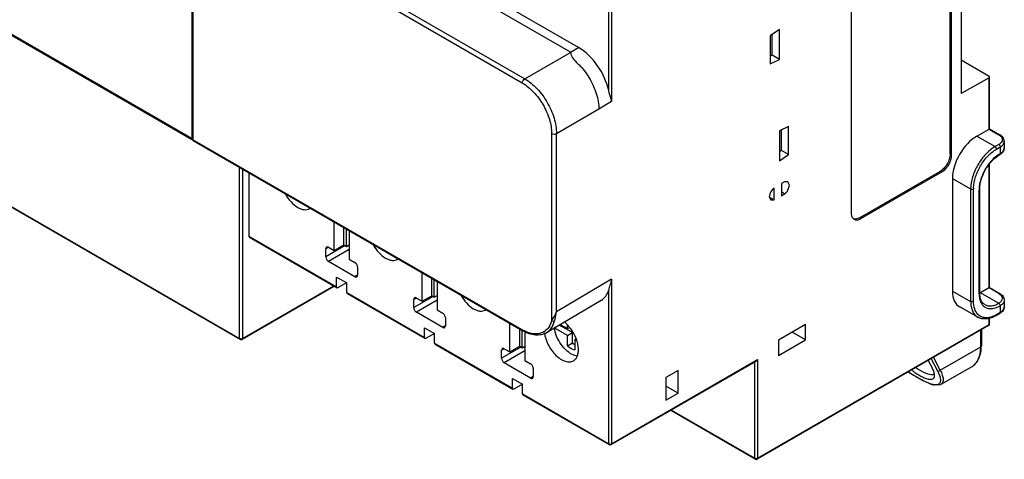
# Model space of a CAD drawing. Header units: millimetres. Extents: x 42 to 323, y 128 to 381.
# Tile 3 of 7: x 180 to 323, y 128 to 192. Entities that reach past the tile are written whole.
import ezdxf

# ---------------------------------------------------------------- set-up
doc = ezdxf.new("R2010")
doc.units = ezdxf.units.MM
doc.header["$LTSCALE"] = 33.112013
doc.layers.get('0').update_dxf_attribs({"linetype": 'CONTINUOUS'})

msp = doc.modelspace()

# ---------------------------------------------------------------- linework, layer by layer
at = {"color": 7}
for p, q in [((260.29, 187.18), (114.98, 271.06)), ((315.25, 172.38), (315.25, 218.57)), ((315.47, 172.26), (315.47, 218.45)), ((261.43, 187.87), (213.7, 215.42)), ((205.49, 174.63), (205.49, 210.23)), ((253.29, 182.71), (205.56, 210.27)), ((205.56, 210.27), (205.56, 174.5)), ((205.92, 210.88), (253.65, 183.32)), ((300.93, 210.06), (300.93, 163.87)), ((316.86, 210.16), (316.87, 181.18)), ((265.81, 181.62), (265.81, 203.43)), ((266.23, 203.43), (266.23, 180.03)), ((135.81, 189.89), (212.35, 145.7)), ((212.41, 145.56), (135.87, 189.76)), ((205.6, 174.4), (177.5, 190.62)), ((205.49, 174.63), (177.64, 190.71)), ((290.52, 190.48), (289.18, 189.57)), ((289.46, 186.74), (289.46, 189.76)), ((290.52, 186.13), (290.52, 190.48)), ((289.18, 189.57), (289.18, 185.49)), ((253.65, 183.32), (260.29, 187.16)), ((260.29, 187.18), (261.43, 187.87)), ((289.46, 186.74), (289.18, 186.6)), ((289.18, 185.49), (290.52, 186.13)), ((290.52, 186.13), (289.46, 186.74)), ((316.87, 186.05), (320.89, 183.72)), ((320.89, 183.48), (316.87, 181.18)), ((320.89, 176.03), (320.89, 183.48)), ((320.98, 176.09), (320.98, 183.6)), ((266.23, 180.03), (264.38, 178.91)), ((264.38, 178.91), (258.24, 175.36)), ((291.87, 176.42), (290.52, 175.78)), ((290.52, 175.78), (290.52, 171.43)), ((290.81, 172.95), (290.81, 175.92)), ((291.87, 172.34), (291.87, 176.42)), ((319.13, 175.01), (320.89, 176.03)), ((320.98, 176.09), (320.89, 176.03)), ((320.89, 176.03), (322.31, 175.2)), ((320.98, 176.09), (322.46, 175.22)), ((253.29, 146.95), (205.56, 174.5)), ((205.63, 174.37), (205.59, 174.4)), ((205.63, 174.37), (253.36, 146.81)), ((257.54, 175.36), (257.54, 148.29)), ((258.24, 149.56), (258.24, 175.36)), ((319.13, 175.01), (321.77, 173.49)), ((323.1, 174.26), (323.1, 173.3)), ((290.81, 172.95), (290.52, 172.76)), ((291.87, 172.34), (290.81, 172.95)), ((322.31, 173.8), (321.77, 173.49)), ((321.98, 173.12), (322.52, 173.44)), ((322.52, 173.44), (322.52, 172.48)), ((290.52, 171.43), (291.87, 172.34)), ((315.25, 172.38), (315.47, 172.26)), ((212.35, 145.7), (212.35, 170.48)), ((212.78, 170.24), (212.78, 145.7)), ((302.13, 163.18), (313.85, 169.94)), ((302.34, 163.06), (314.06, 169.82)), ((314.06, 169.82), (313.85, 169.94)), ((320.89, 153.01), (320.89, 170.86)), ((320.98, 153.06), (320.98, 170.95)), ((213.7, 169.71), (213.7, 160.52)), ((291.29, 168.37), (290.83, 168.15)), ((291.75, 168.39), (291.29, 168.37)), ((291.97, 167.91), (291.75, 168.39)), ((315.59, 168.89), (318.23, 167.37)), ((315.59, 168.89), (315.59, 152.56)), ((289.77, 165.78), (289.77, 167.49)), ((290.83, 168.15), (290.83, 166.35)), ((291.29, 166.66), (290.83, 166.94)), ((318.23, 167.37), (318.23, 151.06)), ((318.65, 151.06), (318.65, 167.37)), ((319.46, 152.18), (319.46, 167.2)), ((319.54, 152.3), (319.54, 167.33)), ((289.07, 166.24), (289.29, 165.76)), ((289.11, 166.16), (289.77, 165.78)), ((289.29, 165.76), (289.77, 165.78)), ((290.83, 166.35), (291.29, 166.66)), ((226.05, 158.43), (226.05, 162.58)), ((302.13, 163.18), (302.34, 163.06)), ((227.46, 159.24), (227.46, 161.76)), ((227.81, 159.03), (227.81, 161.56)), ((228.22, 161.32), (228.22, 157.17)), ((213.7, 160.52), (226.4, 153.18)), ((213.76, 160.38), (226.47, 153.05)), ((227.64, 159.14), (224.83, 157.52)), ((225.22, 158.9), (224.83, 158.68)), ((224.83, 157.52), (224.83, 158.68)), ((225.22, 158.9), (226.05, 158.43)), ((228.22, 158.58), (225.22, 156.85)), ((226.05, 158.43), (227.46, 159.24)), ((227.46, 159.24), (227.81, 159.04)), ((227.81, 159.04), (228.22, 159.27)), ((228.22, 157.17), (229.04, 156.7)), ((229.04, 154.64), (225.22, 156.85)), ((229.43, 156.03), (229.43, 154.87)), ((226.4, 154.59), (227.86, 153.75)), ((226.4, 153.18), (226.4, 154.59)), ((229.43, 154.87), (229.04, 154.64)), ((238.77, 151.08), (238.77, 155.23)), ((240.19, 151.89), (240.19, 154.41)), ((240.54, 151.68), (240.54, 154.21)), ((266.23, 154.3), (258.24, 149.56)), ((266.23, 154.3), (266.23, 130.43)), ((226.07, 153.27), (212.71, 145.56)), ((212.78, 145.7), (225.98, 153.33)), ((227.85, 153.77), (226.62, 153.06)), ((227.86, 152.34), (227.86, 153.75)), ((240.94, 153.98), (240.94, 149.82)), ((265.81, 130.43), (265.81, 152.7)), ((320.98, 153.06), (319.67, 152.3)), ((322.31, 152.19), (320.89, 153.01)), ((320.98, 153.06), (322.46, 152.21)), ((227.86, 152.34), (239.13, 145.83)), ((227.92, 152.21), (239.2, 145.7)), ((240.37, 151.79), (237.56, 150.17)), ((237.95, 151.55), (237.56, 151.33)), ((237.56, 150.17), (237.56, 151.33)), ((237.95, 151.55), (238.77, 151.08)), ((240.94, 151.23), (237.95, 149.5)), ((238.77, 151.08), (240.19, 151.89)), ((240.19, 151.89), (240.54, 151.69)), ((240.54, 151.69), (240.94, 151.92)), ((264.7, 151.21), (256.78, 146.52)), ((315.59, 152.56), (318.23, 151.06)), ((322.28, 150.79), (319.67, 152.3)), ((323.1, 151.25), (323.1, 150.27)), ((240.94, 149.82), (241.77, 149.35)), ((319.28, 148.77), (316.64, 150.26)), ((322.52, 150.43), (322.52, 149.46)), ((241.77, 147.3), (237.95, 149.5)), ((242.15, 148.68), (242.15, 147.52)), ((320.89, 147.7), (320.89, 148.6)), ((320.98, 147.82), (320.98, 148.62)), ((321.91, 149.01), (322.46, 149.32)), ((322.52, 149.46), (321.98, 149.14)), ((239.13, 147.24), (240.58, 146.41)), ((239.13, 145.83), (239.13, 147.24)), ((242.15, 147.52), (241.77, 147.3)), ((251.5, 143.73), (251.5, 147.88)), ((252.92, 144.54), (252.92, 147.06)), ((259.83, 146.13), (257.93, 147.23)), ((260.54, 146.54), (258.63, 147.64)), ((258.79, 147.71), (259.83, 147.11)), ((259.83, 147.11), (259.83, 147.61)), ((259.83, 147.11), (260.08, 147.25)), ((320.83, 147.56), (287.31, 128.21)), ((287.38, 128.35), (320.89, 147.7)), ((294.32, 147.72), (290.41, 145.46)), ((294.32, 145.49), (294.32, 147.72)), ((319.69, 144.48), (319.69, 146.91)), ((319.78, 146.96), (319.78, 144.6)), ((240.57, 146.42), (239.35, 145.71)), ((240.58, 145), (240.58, 146.41)), ((253.27, 144.34), (253.27, 146.81)), ((253.67, 146.68), (253.67, 142.48)), ((259.83, 146.13), (260.54, 146.54)), ((259.83, 144.63), (259.83, 146.13)), ((260.54, 145.04), (260.54, 146.54)), ((260.9, 145.52), (261.05, 145.61)), ((261.1, 145.4), (260.9, 145.52)), ((260.9, 145.52), (260.9, 144.02)), ((290.41, 143.23), (294.32, 145.49)), ((294.32, 145.49), (292.39, 146.6)), ((240.58, 145), (251.86, 138.49)), ((240.65, 144.86), (251.92, 138.35)), ((253.1, 144.44), (250.29, 142.82)), ((250.68, 144.2), (250.29, 143.98)), ((250.68, 144.2), (251.5, 143.73)), ((251.5, 143.73), (252.92, 144.55)), ((252.92, 144.55), (253.27, 144.34)), ((253.27, 144.34), (253.67, 144.57)), ((259.83, 144.63), (260.54, 145.04)), ((290.41, 145.46), (290.41, 143.23)), ((313.83, 141.09), (319.69, 144.48)), ((250.29, 142.82), (250.29, 143.98)), ((253.67, 143.88), (250.68, 142.15)), ((266.23, 130.43), (287.38, 142.64)), ((287.16, 142.42), (287.38, 142.64)), ((287.38, 142.64), (287.38, 128.35)), ((312.51, 142.76), (313.43, 141)), ((313.83, 141.09), (312.86, 142.96)), ((254.5, 139.95), (250.68, 142.15)), ((253.67, 142.48), (254.5, 142)), ((254.88, 141.33), (254.88, 140.17)), ((266.17, 130.3), (287.16, 142.42)), ((286.95, 128.35), (286.95, 142.29)), ((312.1, 142.52), (312.66, 141.42)), ((318.39, 141.59), (313.92, 139.01)), ((251.86, 139.9), (253.31, 139.06)), ((251.86, 138.49), (251.86, 139.9)), ((254.88, 140.17), (254.5, 139.95)), ((275.85, 141.06), (274.08, 140.03)), ((274.08, 140.03), (274.08, 136.75)), ((275.85, 137.78), (275.85, 141.06)), ((311.19, 139.64), (309.15, 140.82)), ((309.17, 140.83), (311.15, 139.69)), ((253.3, 139.07), (252.07, 138.36)), ((253.31, 137.65), (253.31, 139.06)), ((275.85, 137.78), (274.08, 138.8)), ((311.19, 139.64), (311.15, 139.69)), ((311.19, 139.64), (311.19, 139.64)), ((253.31, 137.65), (265.81, 130.43)), ((253.37, 137.51), (265.87, 130.3)), ((274.08, 136.75), (275.85, 137.78)), ((274.88, 135.32), (286.95, 128.35)), ((287.01, 128.21), (274.89, 135.21))]:
    msp.add_line(p, q, dxfattribs=at)
msp.add_lwpolyline([(311.19, 139.64), (312.69, 138.97), (313.91, 139.01)], dxfattribs=at)
for centre, radius, start, end in [((321.54, 173.9), 1.51, 56.3174, 59.5914), ((324.53, 168.95), 4.07, 119.6353, 121.4045), ((323.16, 167.37), 4.5, 178.1452, 179.9904), ((323.56, 167.2), 4.11, 178.3317, 179.9918), ((221.93, 165.53), 1.18, 300.0008, 304.7244), ((301.48, 163.68), 0.696, 250.5321, 255.304), ((234.66, 158.18), 1.18, 300.0008, 304.7244), ((317.86, 155.43), 3.61, 297.8164, 300.0098), ((321.56, 150.89), 1.5, 56.7223, 60.022), ((247.38, 150.83), 1.18, 300.0008, 304.7244), ((319.83, 152.86), 4.29, 298.6689, 300.005), ((256.14, 151.88), 5.7, 239.9991, 241.0685), ((256.54, 144.45), 4.6, 46.226, 50.7074), ((256.15, 144.04), 5.16, 41.1087, 46.2115), ((320.68, 147.82), 0.3, 299.9999, 360), ((212.56, 145.82), 0.3, 240.0006, 299.9999), ((212.57, 146.11), 0.463, 278.8441, 283.9649), ((255.36, 148.43), 2.06, 300.3853, 303.032), ((255.5, 143.5), 6, 24.9017, 28.7821), ((311.45, 140.28), 1.57, 7.9071, 11.0558), ((316.29, 148.58), 10.27, 240.0011, 240.3767), ((313.18, 140.88), 1.93, 262.7982, 264.0314), ((266.02, 130.56), 0.3, 240.0006, 299.9999), ((266.03, 130.85), 0.463, 278.8441, 283.9649), ((287.16, 128.47), 0.3, 240.0006, 299.9999), ((287.17, 128.76), 0.463, 278.8441, 283.9649)]:
    msp.add_arc(centre, radius, start, end, dxfattribs=at)
for centre, major_axis, ratio, start_param, end_param in [((261.43, 182.56), (-3.25, 5.63), 0.577357, -2.05084, -0.785047), ((320.68, 183.6), (0.3, -0.001), 0.574311, -0.782803, 0.787993), ((319.13, 170.93), (2.5, 4.33), 0.577396, 0.785423, 2.356144), ((261.43, 156.82), (-3.25, 5.63), 0.577357, -3.135153, -2.661106), ((319.13, 154.6), (2.5, 4.33), 0.577352, -3.926966, -3.137229)]:
    msp.add_ellipse(centre, major_axis=major_axis, ratio=ratio, start_param=start_param, end_param=end_param, dxfattribs=at)
for points, knots in [([(260.29, 187.16), (260.29, 186.88), (260.59, 186.23), (261.22, 185.62), (261.81, 185.07), (262.23, 184.59), (262.6, 184.06), (263.06, 183.33), (263.55, 182.38), (264.02, 181.21), (264.3, 180.05), (264.38, 179.28), (264.38, 178.91)], [0, 0, 0, 0, 0.090501, 0.211694, 0.278551, 0.346299, 0.414707, 0.483652, 0.621219, 0.75517, 0.882472, 1, 1, 1, 1]), ([(253.29, 182.71), (253.29, 182.83), (253.38, 183.07), (253.54, 183.26), (253.65, 183.32)], [0, 0, 0, 0, 0.500002, 1, 1, 1, 1]), ([(253.29, 182.71), (253.9, 182.36), (255.04, 181.4), (256.37, 179.59), (257.28, 177.53), (257.54, 176.06), (257.54, 175.36)], [0, 0, 0, 0, 0.23724, 0.499999, 0.762759, 1, 1, 1, 1]), ([(253.65, 183.32), (254.3, 182.95), (255.53, 181.91), (256.98, 179.94), (257.96, 177.71), (258.24, 176.12), (258.24, 175.36)], [0, 0, 0, 0, 0.237237, 0.499999, 0.762762, 1, 1, 1, 1]), ([(266.23, 180.03), (266.21, 180.15), (266.08, 180.69), (265.91, 181.21), (265.81, 181.62)], [0, 0, 0, 0, 0.227826, 1, 1, 1, 1]), ([(205.59, 174.4), (205.58, 174.41), (205.54, 174.44), (205.51, 174.49), (205.5, 174.53)], [0, 0, 0, 0, 0.233414, 1, 1, 1, 1]), ([(205.56, 174.5), (205.56, 174.49), (205.57, 174.46), (205.58, 174.43), (205.59, 174.4)], [0, 0, 0, 0, 0.277468, 1, 1, 1, 1]), ([(258.24, 175.36), (258.14, 175.3), (257.89, 175.25), (257.64, 175.3), (257.54, 175.36)], [0, 0, 0, 0, 0.5, 1, 1, 1, 1]), ([(322.46, 175.22), (322.45, 175.22), (322.4, 175.24), (322.34, 175.22), (322.31, 175.2)], [0, 0, 0, 0, 0.219995, 1, 1, 1, 1]), ([(322.81, 174.5), (322.81, 174.37), (322.69, 174.07), (322.45, 173.88), (322.31, 173.8)], [0, 0, 0, 0, 0.450444, 1, 1, 1, 1]), ([(322.38, 175.16), (322.5, 175.08), (322.71, 174.89), (322.81, 174.62), (322.81, 174.5)], [0, 0, 0, 0, 0.545036, 1, 1, 1, 1]), ([(323.1, 174.26), (323.1, 174.45), (322.96, 174.85), (322.64, 175.11), (322.46, 175.22)], [0, 0, 0, 0, 0.47729, 1, 1, 1, 1]), ([(322.78, 173.62), (322.82, 173.65), (322.95, 173.78), (323.05, 173.95), (323.08, 174.07)], [0, 0, 0, 0, 0.273016, 1, 1, 1, 1]), ([(321.77, 173.49), (321.26, 173.2), (320.31, 172.4), (319.21, 170.88), (318.45, 169.17), (318.23, 167.94), (318.23, 167.37)], [0, 0, 0, 0, 0.237221, 0.499998, 0.762777, 1, 1, 1, 1]), ([(318.66, 167.51), (318.67, 168.05), (318.9, 169.17), (319.62, 170.75), (320.64, 172.13), (321.52, 172.86), (321.98, 173.12)], [0, 0, 0, 0, 0.239603, 0.502357, 0.763856, 1, 1, 1, 1]), ([(321.98, 173.12), (321.98, 173.19), (321.93, 173.34), (321.83, 173.45), (321.77, 173.49)], [0, 0, 0, 0, 0.499434, 1, 1, 1, 1]), ([(322.31, 173.8), (322.37, 173.77), (322.47, 173.65), (322.52, 173.51), (322.52, 173.44)], [0, 0, 0, 0, 0.500567, 1, 1, 1, 1]), ([(323.1, 173.3), (323.1, 173.11), (322.96, 172.7), (322.63, 172.44), (322.45, 172.34)], [0, 0, 0, 0, 0.476965, 1, 1, 1, 1]), ([(322.52, 173.44), (322.54, 173.45), (322.63, 173.51), (322.72, 173.57), (322.78, 173.62)], [0, 0, 0, 0, 0.259983, 1, 1, 1, 1]), ([(322.52, 172.48), (322.68, 172.58), (322.97, 172.8), (323.1, 173.14), (323.1, 173.3)], [0, 0, 0, 0, 0.550827, 1, 1, 1, 1]), ([(315.25, 172.38), (315.25, 172.15), (315.17, 171.67), (314.87, 170.98), (314.42, 170.38), (314.05, 170.06), (313.85, 169.94)], [0, 0, 0, 0, 0.237209, 0.500001, 0.762793, 1, 1, 1, 1]), ([(314.06, 169.82), (314.26, 169.94), (314.64, 170.25), (315.08, 170.86), (315.38, 171.54), (315.47, 172.03), (315.47, 172.26)], [0, 0, 0, 0, 0.237187, 0.499957, 0.762746, 1, 1, 1, 1]), ([(322.41, 172.42), (322, 172.17), (321.22, 171.5), (320.3, 170.24), (319.67, 168.82), (319.47, 167.81), (319.46, 167.32)], [0, 0, 0, 0, 0.238025, 0.499664, 0.761486, 1, 1, 1, 1]), ([(319.54, 167.33), (319.54, 167.8), (319.72, 168.8), (320.35, 170.21), (321.26, 171.45), (322.04, 172.11), (322.45, 172.34)], [0, 0, 0, 0, 0.235962, 0.500386, 0.764605, 1, 1, 1, 1]), ([(322.45, 172.34), (322.46, 172.35), (322.5, 172.38), (322.52, 172.44), (322.52, 172.48)], [0, 0, 0, 0, 0.223069, 1, 1, 1, 1]), ([(289.77, 167.49), (289.56, 167.36), (289.23, 166.96), (289.07, 166.48), (289.07, 166.24)], [0, 0, 0, 0, 0.504171, 1, 1, 1, 1]), ([(291.29, 166.66), (291.5, 166.8), (291.81, 167.19), (291.97, 167.67), (291.97, 167.91)], [0, 0, 0, 0, 0.505387, 1, 1, 1, 1]), ([(318.23, 167.37), (318.29, 167.33), (318.44, 167.3), (318.59, 167.33), (318.65, 167.37)], [0, 0, 0, 0, 0.500567, 1, 1, 1, 1]), ([(319.54, 167.33), (319.54, 167.31), (319.53, 167.26), (319.49, 167.22), (319.46, 167.2)], [0, 0, 0, 0, 0.220886, 1, 1, 1, 1]), ([(218.98, 166.59), (219.21, 166.19), (219.72, 165.48), (220.53, 164.79), (221.21, 164.46), (221.68, 164.34), (222.13, 164.35), (222.4, 164.44), (222.52, 164.51)], [0, 0, 0, 0, 0.305991, 0.58291, 0.704002, 0.812217, 0.909386, 1, 1, 1, 1]), ([(300.93, 163.87), (300.93, 163.68), (300.98, 163.33), (301.21, 163.04), (301.35, 162.96)], [0, 0, 0, 0, 0.55095, 1, 1, 1, 1]), ([(302.13, 163.18), (302.06, 163.14), (301.81, 163.01), (301.5, 162.96), (301.3, 163.01)], [0, 0, 0, 0, 0.286098, 1, 1, 1, 1]), ([(301.35, 162.96), (301.48, 162.88), (301.85, 162.82), (302.18, 162.96), (302.34, 163.06)], [0, 0, 0, 0, 0.449107, 1, 1, 1, 1]), ([(213.7, 160.52), (213.7, 160.51), (213.7, 160.45), (213.73, 160.4), (213.76, 160.38)], [0, 0, 0, 0, 0.293912, 1, 1, 1, 1]), ([(224.95, 158.93), (224.93, 158.92), (224.86, 158.86), (224.83, 158.75), (224.83, 158.68)], [0, 0, 0, 0, 0.220864, 1, 1, 1, 1]), ([(225.22, 158.9), (225.2, 158.92), (225.11, 158.96), (225.01, 158.96), (224.95, 158.93)], [0, 0, 0, 0, 0.293876, 1, 1, 1, 1]), ([(231.71, 159.24), (231.94, 158.84), (232.45, 158.13), (233.25, 157.44), (233.94, 157.11), (234.41, 156.99), (234.86, 157), (235.13, 157.1), (235.24, 157.16)], [0, 0, 0, 0, 0.305991, 0.58291, 0.704002, 0.812217, 0.909386, 1, 1, 1, 1]), ([(224.83, 157.52), (224.83, 157.39), (224.93, 157.12), (225.11, 156.91), (225.22, 156.85)], [0, 0, 0, 0, 0.499999, 1, 1, 1, 1]), ([(229.43, 156.03), (229.43, 156.16), (229.34, 156.42), (229.15, 156.63), (229.04, 156.7)], [0, 0, 0, 0, 0.500008, 1, 1, 1, 1]), ([(229.04, 154.64), (229.06, 154.63), (229.15, 154.59), (229.26, 154.58), (229.31, 154.62)], [0, 0, 0, 0, 0.293858, 1, 1, 1, 1]), ([(229.31, 154.62), (229.33, 154.63), (229.41, 154.69), (229.43, 154.79), (229.43, 154.87)], [0, 0, 0, 0, 0.220866, 1, 1, 1, 1]), ([(265.81, 152.7), (265.89, 152.95), (266.06, 153.47), (266.19, 154.01), (266.23, 154.3)], [0, 0, 0, 0, 0.471429, 1, 1, 1, 1]), ([(226.47, 153.05), (226.46, 153.05), (226.42, 153.09), (226.4, 153.14), (226.4, 153.18)], [0, 0, 0, 0, 0.220853, 1, 1, 1, 1]), ([(226.62, 153.06), (226.6, 153.05), (226.56, 153.03), (226.5, 153.03), (226.47, 153.05)], [0, 0, 0, 0, 0.29391, 1, 1, 1, 1]), ([(227.86, 152.34), (227.86, 152.33), (227.86, 152.28), (227.89, 152.23), (227.92, 152.21)], [0, 0, 0, 0, 0.293912, 1, 1, 1, 1]), ([(237.68, 151.58), (237.66, 151.57), (237.58, 151.51), (237.56, 151.4), (237.56, 151.33)], [0, 0, 0, 0, 0.220864, 1, 1, 1, 1]), ([(237.95, 151.55), (237.93, 151.57), (237.84, 151.61), (237.73, 151.61), (237.68, 151.58)], [0, 0, 0, 0, 0.293876, 1, 1, 1, 1]), ([(244.44, 151.89), (244.66, 151.5), (245.17, 150.78), (245.98, 150.09), (246.66, 149.76), (247.14, 149.64), (247.59, 149.65), (247.86, 149.75), (247.97, 149.81)], [0, 0, 0, 0, 0.305991, 0.58291, 0.704002, 0.812217, 0.909386, 1, 1, 1, 1]), ([(319.46, 152.18), (319.47, 152.19), (319.51, 152.22), (319.54, 152.27), (319.54, 152.3)], [0, 0, 0, 0, 0.293912, 1, 1, 1, 1]), ([(319.46, 152.18), (319.46, 152.13), (319.46, 151.95), (319.48, 151.77), (319.5, 151.63)], [0, 0, 0, 0, 0.257762, 1, 1, 1, 1]), ([(319.5, 151.63), (319.5, 151.58), (319.54, 151.38), (319.6, 151.18), (319.66, 151.04)], [0, 0, 0, 0, 0.261249, 1, 1, 1, 1]), ([(320.28, 150.59), (320.17, 150.66), (319.95, 150.84), (319.72, 151.23), (319.57, 151.73), (319.54, 152.1), (319.54, 152.3)], [0, 0, 0, 0, 0.202958, 0.430357, 0.694698, 1, 1, 1, 1]), ([(322.8, 151.49), (322.8, 151.35), (322.68, 151.06), (322.43, 150.87), (322.28, 150.79)], [0, 0, 0, 0, 0.447932, 1, 1, 1, 1]), ([(322.31, 152.19), (322.32, 152.2), (322.37, 152.22), (322.43, 152.23), (322.46, 152.21)], [0, 0, 0, 0, 0.29391, 1, 1, 1, 1]), ([(322.38, 152.15), (322.5, 152.07), (322.71, 151.88), (322.81, 151.61), (322.8, 151.49)], [0, 0, 0, 0, 0.5459, 1, 1, 1, 1]), ([(322.46, 152.21), (322.64, 152.1), (322.96, 151.85), (323.1, 151.44), (323.1, 151.25)], [0, 0, 0, 0, 0.522694, 1, 1, 1, 1]), ([(237.56, 150.17), (237.56, 150.04), (237.65, 149.78), (237.83, 149.57), (237.95, 149.5)], [0, 0, 0, 0, 0.499999, 1, 1, 1, 1]), ([(318.65, 151.06), (318.59, 151.03), (318.44, 151), (318.29, 151.03), (318.23, 151.06)], [0, 0, 0, 0, 0.499434, 1, 1, 1, 1]), ([(318.23, 151.06), (318.23, 150.81), (318.27, 150.32), (318.47, 149.66), (318.8, 149.12), (319.11, 148.86), (319.28, 148.77)], [0, 0, 0, 0, 0.289891, 0.549254, 0.782255, 1, 1, 1, 1]), ([(319.29, 149.17), (319.07, 149.39), (318.73, 150.01), (318.65, 150.69), (318.65, 151.06)], [0, 0, 0, 0, 0.456261, 1, 1, 1, 1]), ([(319.66, 151.04), (319.68, 150.99), (319.77, 150.79), (319.89, 150.6), (320, 150.48)], [0, 0, 0, 0, 0.261998, 1, 1, 1, 1]), ([(320, 150.48), (320.14, 150.34), (320.48, 150.09), (321.13, 149.97), (321.83, 150.09), (322.29, 150.3), (322.52, 150.43)], [0, 0, 0, 0, 0.221566, 0.44995, 0.706417, 1, 1, 1, 1]), ([(320.28, 150.59), (320.42, 150.52), (320.72, 150.41), (321.22, 150.39), (321.76, 150.52), (322.11, 150.69), (322.28, 150.79)], [0, 0, 0, 0, 0.21775, 0.450893, 0.710465, 1, 1, 1, 1]), ([(322.52, 150.44), (322.52, 150.47), (322.49, 150.61), (322.39, 150.75), (322.28, 150.79)], [0, 0, 0, 0, 0.236669, 1, 1, 1, 1]), ([(323.1, 150.27), (323.1, 150.08), (322.96, 149.68), (322.64, 149.42), (322.46, 149.32)], [0, 0, 0, 0, 0.477301, 1, 1, 1, 1]), ([(322.76, 150.61), (322.75, 150.59), (322.67, 150.53), (322.58, 150.47), (322.52, 150.44)], [0, 0, 0, 0, 0.240782, 1, 1, 1, 1]), ([(322.52, 149.46), (322.68, 149.55), (322.97, 149.77), (323.1, 150.12), (323.1, 150.27)], [0, 0, 0, 0, 0.550827, 1, 1, 1, 1]), ([(323.08, 151.07), (323.07, 151.03), (323, 150.85), (322.87, 150.7), (322.76, 150.61)], [0, 0, 0, 0, 0.231104, 1, 1, 1, 1]), ([(242.15, 148.68), (242.15, 148.81), (242.06, 149.07), (241.88, 149.28), (241.77, 149.35)], [0, 0, 0, 0, 0.500008, 1, 1, 1, 1]), ([(257.54, 148.29), (257.6, 148.37), (257.74, 148.54), (258, 148.95), (258.16, 149.31), (258.24, 149.56)], [0, 0, 0, 0, 0.207365, 0.452467, 1, 1, 1, 1]), ([(257.95, 148.23), (258.01, 148.44), (258.13, 148.88), (258.21, 149.33), (258.24, 149.56)], [0, 0, 0, 0, 0.473228, 1, 1, 1, 1]), ([(321.91, 149.01), (321.69, 148.88), (321.24, 148.66), (320.54, 148.5), (319.87, 148.52), (319.46, 148.66), (319.28, 148.77)], [0, 0, 0, 0, 0.279638, 0.535961, 0.772962, 1, 1, 1, 1]), ([(320.02, 148.75), (319.95, 148.77), (319.68, 148.86), (319.44, 149.02), (319.29, 149.17)], [0, 0, 0, 0, 0.252605, 1, 1, 1, 1]), ([(321.89, 149.09), (321.58, 148.93), (320.98, 148.68), (320.31, 148.67), (320.02, 148.75)], [0, 0, 0, 0, 0.541884, 1, 1, 1, 1]), ([(321.91, 149.01), (321.92, 149.01), (321.96, 149.05), (321.98, 149.1), (321.98, 149.14)], [0, 0, 0, 0, 0.220888, 1, 1, 1, 1]), ([(322.46, 149.32), (322.47, 149.33), (322.51, 149.36), (322.52, 149.42), (322.52, 149.46)], [0, 0, 0, 0, 0.220888, 1, 1, 1, 1]), ([(241.77, 147.3), (241.79, 147.28), (241.87, 147.24), (241.98, 147.24), (242.04, 147.27)], [0, 0, 0, 0, 0.293858, 1, 1, 1, 1]), ([(242.04, 147.27), (242.06, 147.28), (242.13, 147.34), (242.15, 147.45), (242.15, 147.52)], [0, 0, 0, 0, 0.220866, 1, 1, 1, 1]), ([(253.29, 146.95), (253.29, 146.93), (253.3, 146.88), (253.32, 146.83), (253.36, 146.81)], [0, 0, 0, 0, 0.29386, 1, 1, 1, 1]), ([(256.41, 146.65), (256.21, 146.53), (255.75, 146.36), (254.99, 146.33), (254.18, 146.51), (253.65, 146.75), (253.39, 146.9)], [0, 0, 0, 0, 0.218957, 0.452461, 0.711316, 1, 1, 1, 1]), ([(257.54, 148.29), (257.45, 147.96), (257.21, 147.34), (256.74, 146.86), (256.49, 146.7)], [0, 0, 0, 0, 0.527979, 1, 1, 1, 1]), ([(256.78, 146.52), (257.07, 146.69), (257.59, 147.2), (257.86, 147.87), (257.95, 148.23)], [0, 0, 0, 0, 0.47156, 1, 1, 1, 1]), ([(257.54, 148.29), (257.57, 148.26), (257.69, 148.18), (257.86, 148.18), (257.95, 148.23)], [0, 0, 0, 0, 0.277572, 1, 1, 1, 1]), ([(260.75, 143.27), (260.4, 143.41), (259.71, 143.86), (258.87, 144.81), (258.23, 145.96), (257.98, 146.81), (257.93, 147.23)], [0, 0, 0, 0, 0.22294, 0.479603, 0.747322, 1, 1, 1, 1]), ([(260.76, 146.39), (260.71, 146.49), (260.5, 146.85), (260.25, 147.2), (260.04, 147.43)], [0, 0, 0, 0, 0.252841, 1, 1, 1, 1]), ([(320.83, 147.56), (320.84, 147.57), (320.88, 147.6), (320.89, 147.66), (320.89, 147.7)], [0, 0, 0, 0, 0.220888, 1, 1, 1, 1]), ([(320.89, 147.7), (320.9, 147.71), (320.93, 147.73), (320.96, 147.76), (320.97, 147.78)], [0, 0, 0, 0, 0.277738, 1, 1, 1, 1]), ([(212.35, 145.7), (212.37, 145.69), (212.46, 145.65), (212.57, 145.64), (212.64, 145.66)], [0, 0, 0, 0, 0.22874, 1, 1, 1, 1]), ([(212.38, 145.6), (212.38, 145.6), (212.36, 145.63), (212.35, 145.67), (212.35, 145.7)], [0, 0, 0, 0, 0.225566, 1, 1, 1, 1]), ([(212.78, 145.7), (212.78, 145.69), (212.77, 145.64), (212.75, 145.58), (212.71, 145.56)], [0, 0, 0, 0, 0.293911, 1, 1, 1, 1]), ([(239.2, 145.7), (239.19, 145.7), (239.14, 145.74), (239.13, 145.79), (239.13, 145.83)], [0, 0, 0, 0, 0.220853, 1, 1, 1, 1]), ([(239.35, 145.71), (239.33, 145.7), (239.29, 145.68), (239.23, 145.68), (239.2, 145.7)], [0, 0, 0, 0, 0.29391, 1, 1, 1, 1]), ([(256.78, 146.52), (256.55, 146.38), (256.02, 146.18), (255.15, 146.15), (254.24, 146.36), (253.65, 146.64), (253.36, 146.81)], [0, 0, 0, 0, 0.225142, 0.461134, 0.71801, 1, 1, 1, 1]), ([(256.5, 146.51), (256.57, 145.9), (256.98, 144.7), (257.88, 143.44), (258.79, 142.7), (259.47, 142.37), (260.13, 142.26), (260.54, 142.37), (260.7, 142.47)], [0, 0, 0, 0, 0.279934, 0.569127, 0.700085, 0.814939, 0.91311, 1, 1, 1, 1]), ([(261.43, 144.07), (261.43, 144.22), (261.38, 144.9), (261.17, 145.56), (260.95, 146.03)], [0, 0, 0, 0, 0.230441, 1, 1, 1, 1]), ([(240.58, 145), (240.58, 144.98), (240.59, 144.93), (240.61, 144.88), (240.65, 144.86)], [0, 0, 0, 0, 0.293912, 1, 1, 1, 1]), ([(250.4, 144.23), (250.39, 144.22), (250.31, 144.16), (250.29, 144.05), (250.29, 143.98)], [0, 0, 0, 0, 0.220864, 1, 1, 1, 1]), ([(250.68, 144.2), (250.65, 144.22), (250.57, 144.26), (250.46, 144.27), (250.4, 144.23)], [0, 0, 0, 0, 0.293876, 1, 1, 1, 1]), ([(259.83, 144.63), (259.92, 144.55), (260.23, 144.29), (260.61, 144.08), (260.9, 144.02)], [0, 0, 0, 0, 0.27792, 1, 1, 1, 1]), ([(260.89, 144.75), (260.86, 144.77), (260.74, 144.86), (260.62, 144.96), (260.54, 145.04)], [0, 0, 0, 0, 0.242874, 1, 1, 1, 1]), ([(260.7, 142.47), (260.82, 142.53), (261.03, 142.71), (261.26, 143.09), (261.4, 143.55), (261.43, 143.89), (261.43, 144.07)], [0, 0, 0, 0, 0.217724, 0.450873, 0.710468, 1, 1, 1, 1]), ([(318.39, 141.59), (318.61, 141.72), (319.03, 142.07), (319.47, 142.79), (319.73, 143.65), (319.78, 144.27), (319.78, 144.6)], [0, 0, 0, 0, 0.225317, 0.46153, 0.718385, 1, 1, 1, 1]), ([(318.39, 141.59), (318.59, 141.71), (318.98, 142.04), (319.4, 142.72), (319.64, 143.55), (319.69, 144.16), (319.69, 144.48)], [0, 0, 0, 0, 0.217786, 0.450916, 0.7103, 1, 1, 1, 1]), ([(319.69, 144.48), (319.7, 144.48), (319.75, 144.51), (319.78, 144.56), (319.78, 144.6)], [0, 0, 0, 0, 0.293912, 1, 1, 1, 1]), ([(250.29, 142.82), (250.29, 142.69), (250.38, 142.43), (250.56, 142.22), (250.68, 142.15)], [0, 0, 0, 0, 0.499999, 1, 1, 1, 1]), ([(261.19, 143.14), (261.15, 143.15), (261, 143.18), (260.85, 143.23), (260.75, 143.27)], [0, 0, 0, 0, 0.240338, 1, 1, 1, 1]), ([(254.88, 141.33), (254.88, 141.46), (254.79, 141.72), (254.61, 141.93), (254.5, 142)], [0, 0, 0, 0, 0.500008, 1, 1, 1, 1]), ([(312.49, 140.42), (312.34, 140.43), (312.02, 140.51), (311.27, 140.82), (310.7, 141.18), (310.3, 141.45)], [0, 0, 0, 0, 0.178335, 0.407442, 1, 1, 1, 1]), ([(312.95, 140.74), (312.93, 140.79), (312.86, 141.03), (312.75, 141.25), (312.66, 141.42)], [0, 0, 0, 0, 0.223158, 1, 1, 1, 1]), ([(254.5, 139.95), (254.52, 139.93), (254.6, 139.89), (254.71, 139.89), (254.77, 139.92)], [0, 0, 0, 0, 0.293858, 1, 1, 1, 1]), ([(254.77, 139.92), (254.79, 139.93), (254.86, 139.99), (254.88, 140.1), (254.88, 140.17)], [0, 0, 0, 0, 0.220866, 1, 1, 1, 1]), ([(309.73, 141.07), (309.87, 140.97), (310.38, 140.6), (310.92, 140.28), (311.33, 140.08)], [0, 0, 0, 0, 0.277525, 1, 1, 1, 1]), ([(311.33, 140.08), (311.57, 139.97), (311.91, 139.83), (312.36, 139.76), (312.62, 139.78), (312.84, 139.87), (312.98, 140.05), (313.02, 140.3), (313, 140.48), (312.98, 140.58)], [0, 0, 0, 0, 0.342467, 0.476314, 0.58631, 0.678615, 0.767106, 0.86995, 1, 1, 1, 1]), ([(312.68, 140.43), (312.66, 140.42), (312.6, 140.42), (312.54, 140.42), (312.49, 140.42)], [0, 0, 0, 0, 0.232772, 1, 1, 1, 1]), ([(312.83, 140.48), (312.82, 140.47), (312.77, 140.45), (312.72, 140.43), (312.68, 140.43)], [0, 0, 0, 0, 0.236368, 1, 1, 1, 1]), ([(313, 140.48), (313, 140.5), (312.98, 140.59), (312.96, 140.67), (312.95, 140.74)], [0, 0, 0, 0, 0.234215, 1, 1, 1, 1]), ([(313.43, 141), (313.49, 140.97), (313.65, 140.96), (313.78, 141.04), (313.83, 141.09)], [0, 0, 0, 0, 0.475222, 1, 1, 1, 1]), ([(313.43, 141), (313.58, 140.71), (313.81, 140.21), (313.89, 139.63), (313.83, 139.41)], [0, 0, 0, 0, 0.592597, 1, 1, 1, 1]), ([(313.83, 141.09), (313.95, 140.86), (314.13, 140.43), (314.27, 139.82), (314.23, 139.31), (314.03, 139.08), (313.92, 139.01)], [0, 0, 0, 0, 0.346115, 0.619434, 0.825604, 1, 1, 1, 1]), ([(251.92, 138.35), (251.91, 138.35), (251.87, 138.39), (251.86, 138.45), (251.86, 138.49)], [0, 0, 0, 0, 0.220853, 1, 1, 1, 1]), ([(252.07, 138.36), (252.06, 138.36), (252.01, 138.33), (251.95, 138.33), (251.92, 138.35)], [0, 0, 0, 0, 0.29391, 1, 1, 1, 1]), ([(312.94, 138.97), (312.67, 139.01), (312.07, 139.2), (311.52, 139.48), (311.21, 139.65)], [0, 0, 0, 0, 0.429409, 1, 1, 1, 1]), ([(313.8, 139.31), (313.77, 139.25), (313.69, 139.13), (313.5, 139.01), (313.26, 138.95), (313.08, 138.96), (312.98, 138.97)], [0, 0, 0, 0, 0.216608, 0.437473, 0.69172, 1, 1, 1, 1]), ([(253.31, 137.65), (253.31, 137.63), (253.32, 137.58), (253.34, 137.53), (253.37, 137.51)], [0, 0, 0, 0, 0.293912, 1, 1, 1, 1]), ([(274.84, 135.3), (274.84, 135.29), (274.85, 135.25), (274.87, 135.22), (274.89, 135.21)], [0, 0, 0, 0, 0.27958, 1, 1, 1, 1]), ([(265.81, 130.43), (265.83, 130.42), (265.92, 130.38), (266.02, 130.38), (266.1, 130.39)], [0, 0, 0, 0, 0.22874, 1, 1, 1, 1]), ([(265.84, 130.33), (265.83, 130.33), (265.82, 130.37), (265.81, 130.4), (265.81, 130.43)], [0, 0, 0, 0, 0.225566, 1, 1, 1, 1]), ([(266.23, 130.43), (266.23, 130.42), (266.23, 130.37), (266.2, 130.31), (266.17, 130.3)], [0, 0, 0, 0, 0.293911, 1, 1, 1, 1]), ([(286.95, 128.35), (286.97, 128.34), (287.06, 128.3), (287.17, 128.29), (287.24, 128.31)], [0, 0, 0, 0, 0.22874, 1, 1, 1, 1]), ([(286.98, 128.24), (286.98, 128.25), (286.96, 128.28), (286.95, 128.32), (286.95, 128.35)], [0, 0, 0, 0, 0.225566, 1, 1, 1, 1]), ([(287.38, 128.35), (287.38, 128.34), (287.37, 128.28), (287.35, 128.23), (287.31, 128.21)], [0, 0, 0, 0, 0.293911, 1, 1, 1, 1])]:
    msp.add_open_spline(points, degree=3, knots=knots, dxfattribs=at)
for points in [[(205.5, 174.53), (205.5, 174.56), (205.49, 174.6), (205.49, 174.63)], [(323.08, 174.07), (323.1, 174.13), (323.1, 174.19), (323.1, 174.26)], [(323.1, 151.25), (323.1, 151.19), (323.1, 151.13), (323.08, 151.07)], [(320.97, 147.78), (320.98, 147.79), (320.98, 147.81), (320.98, 147.82)], [(212.41, 145.56), (212.4, 145.57), (212.39, 145.58), (212.38, 145.6)], [(212.68, 145.66), (212.72, 145.67), (212.75, 145.68), (212.78, 145.7)], [(312.96, 140.6), (312.93, 140.55), (312.88, 140.51), (312.83, 140.48)], [(313.01, 140.33), (313.01, 140.39), (313.01, 140.44), (313, 140.49)], [(313.83, 139.41), (313.82, 139.38), (313.81, 139.34), (313.8, 139.31)], [(265.87, 130.3), (265.86, 130.3), (265.85, 130.31), (265.84, 130.33)], [(266.14, 130.4), (266.17, 130.4), (266.2, 130.42), (266.23, 130.43)], [(287.28, 128.31), (287.31, 128.32), (287.35, 128.33), (287.38, 128.35)], [(287.01, 128.21), (287, 128.22), (286.99, 128.23), (286.98, 128.24)]]:
    msp.add_open_spline(points, degree=3, dxfattribs=at)

doc.saveas('drawing.dxf')
